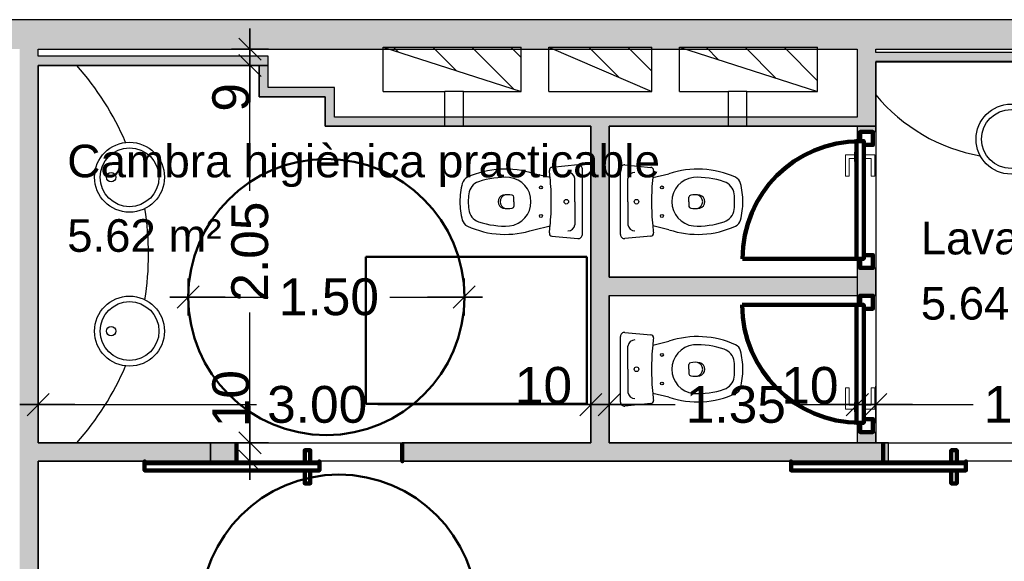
# Model space of a CAD drawing. Header units: metres. Extents: x -1 to 441, y -6 to 31.
# Tile 10 of 24: x 404.34 to 409.69, y 25.29 to 28.23. Entities that reach past the tile are written whole.
import ezdxf

# ---------------------------------------------------------------- set-up
doc = ezdxf.new("R2010")
doc.units = ezdxf.units.M
doc.header["$PDMODE"] = 65
doc.linetypes.add('CONTINUA', pattern=[0])
doc.linetypes.add('VERDECKT', pattern=[9.525, 6.35, -3.175])
for name, color, linetype, lineweight in [('3D P4 MURS', 7, 'CONTINUA', 25), ('3D P4 MURS NOUS', 7, 'CONTINUA', 25), ('P4 COTES', 7, 'CONTINUA', 25), ('P4 ESCALES 2D', 7, 'CONTINUA', 25), ('P4 LOCAL', 7, 'CONTINUA', 25), ('P4 MOBLES', 7, 'CONTINUA', 25)]:
    doc.layers.add(name, color=color, linetype=linetype, lineweight=lineweight)
doc.styles.add('ARIAL', font='arial.ttf')
doc.dimstyles.new('DIMSTYLE_3', dxfattribs={"dimtxt": 0.2, "dimasz": 0.2, "dimexe": 0, "dimexo": 1e-06, "dimgap": 0.1, "dimtad": 0, "dimrnd": 0.005, "dimzin": 4, "dimdsep": 46, "dimtxsty": 'ARIAL', "dimblk1": 'ALL_ML_STRICH', "dimblk2": 'ALL_ML_STRICH', "dimsah": 1, "dimcen": 0, "dimse1": 1, "dimse2": 1, "dimclrd": 2, "dimclre": 2, "dimclrt": 2, "dimadec": 0, "dimazin": 0, "dimtfac": 1, "dimtdec": 0, "dimtix": 1, "dimtmove": 2, "dimatfit": 3, "dimfxl": 0, "dimtzin": 0, "dimlwd": 0, "dimlwe": 35, "dimarcsym": 0})
doc.dimstyles.new('DIMSTYLE_9', dxfattribs={"dimtxt": 0.2, "dimasz": 0.2, "dimexe": 0, "dimexo": 1e-06, "dimgap": 0.1, "dimtad": 2, "dimdec": 0, "dimlfac": 100, "dimrnd": 0.5, "dimzin": 4, "dimdsep": 46, "dimtxsty": 'ARIAL', "dimblk1": 'ALL_ML_STRICH', "dimblk2": 'ALL_ML_STRICH', "dimsah": 1, "dimcen": 0, "dimse1": 1, "dimse2": 1, "dimclrd": 2, "dimclre": 2, "dimclrt": 2, "dimadec": 0, "dimazin": 0, "dimtfac": 1, "dimtdec": 0, "dimtix": 1, "dimtmove": 2, "dimatfit": 3, "dimfxl": 0, "dimtvp": 1.2, "dimtzin": 0, "dimlwd": 0, "dimlwe": 35, "dimarcsym": 0})
pattern_1 = [(135, (0, 0), (-0.21213203, -0.21213203), []), (135, (-0.10607, -0.10607), (-0.21213203, -0.21213203), [])]

# ---------------------------------------------------------------- blocks, each defined once
blk = doc.blocks.new('ALL_ML_STRICH')
at = {"color": 0, "linetype": 'ByBlock', "lineweight": -2}
for p, q in [((-0.3, -0.3), (0.3, 0.3)), ((0, -0.5), (0, 0.5)), ((-1, 0), (0.5, 0))]:
    blk.add_line(p, q, dxfattribs=at)
blk = doc.blocks.new('*D134')
at = {"layer": 'DEFPOINTS', "color": 2, "linetype": 'CONTINUA', "lineweight": 35, "transparency": 33554687}
for p in [(405.5882, 25.9295), (405.277, 25.8295), (405.5878, 25.8295)]:
    blk.add_point(p, dxfattribs=at)
at = {"layer": 'P4 COTES', "color": 2, "linetype": 'CONTINUA', "lineweight": -2, "transparency": 33554687}
blk.add_line((405.5878, 25.8295), (405.5878, 25.9295), dxfattribs=at)
at = {"layer": 'P4 COTES', "color": 2, "linetype": 'CONTINUA', "lineweight": 35, "transparency": 33554687, "xscale": 0.2, "yscale": 0.2, "zscale": 0.2}
for p, rotation in [((405.5878, 25.8295), 270), ((405.5878, 25.9295), 90)]:
    blk.add_blockref('ALL_ML_STRICH', p, dxfattribs=dict(at, rotation=rotation))
at = {"layer": 'P4 COTES', "color": 2, "linetype": 'CONTINUA', "lineweight": 35, "transparency": 33554687, "insert": (405.4844, 26.1695), "char_height": 0.2, "width": 0.4, "attachment_point": 5, "rotation": 90, "style": 'ARIAL'}
blk.add_mtext('\\A1;{10}', dxfattribs=at)
blk = doc.blocks.new('*D135')
at = {"layer": 'DEFPOINTS', "color": 2, "linetype": 'CONTINUA', "lineweight": 35, "transparency": 33554687}
for p in [(405.6226, 27.9795), (405.5878, 25.9295), (405.5882, 25.9295)]:
    blk.add_point(p, dxfattribs=at)
at = {"layer": 'P4 COTES', "color": 2, "linetype": 'CONTINUA', "lineweight": -2, "transparency": 33554687}
for p, q in [((405.5878, 27.2982), (405.5878, 27.9795)), ((405.5878, 25.9295), (405.5878, 26.6382))]:
    blk.add_line(p, q, dxfattribs=at)
at = {"layer": 'P4 COTES', "color": 2, "linetype": 'CONTINUA', "lineweight": 35, "transparency": 33554687, "xscale": 0.2, "yscale": 0.2, "zscale": 0.2}
for p, rotation in [((405.5878, 27.9795), 90), ((405.5878, 25.9295), 270)]:
    blk.add_blockref('ALL_ML_STRICH', p, dxfattribs=dict(at, rotation=rotation))
at = {"layer": 'P4 COTES', "color": 2, "linetype": 'CONTINUA', "lineweight": 35, "transparency": 33554687, "insert": (405.5878, 26.9682), "char_height": 0.2, "width": 0.8, "attachment_point": 5, "rotation": 90, "style": 'ARIAL'}
blk.add_mtext('\\A1;{\\A1;{2.05\\H0.132000;\\S^ ;}}', dxfattribs=at)
blk = doc.blocks.new('*D136')
at = {"layer": 'DEFPOINTS', "color": 2, "linetype": 'CONTINUA', "lineweight": 35, "transparency": 33554687}
for p in [(405.7102, 28.0682), (405.5878, 27.9795), (405.6226, 27.9795)]:
    blk.add_point(p, dxfattribs=at)
at = {"layer": 'P4 COTES', "color": 2, "linetype": 'CONTINUA', "lineweight": -2, "transparency": 33554687}
blk.add_line((405.5878, 27.9795), (405.5878, 28.0682), dxfattribs=at)
at = {"layer": 'P4 COTES', "color": 2, "linetype": 'CONTINUA', "lineweight": 35, "transparency": 33554687, "xscale": 0.2, "yscale": 0.2, "zscale": 0.2}
for p, rotation in [((405.5878, 27.9795), 270), ((405.5878, 28.0682), 90)]:
    blk.add_blockref('ALL_ML_STRICH', p, dxfattribs=dict(at, rotation=rotation))
at = {"layer": 'P4 COTES', "color": 2, "linetype": 'CONTINUA', "lineweight": 35, "transparency": 33554687, "insert": (405.4844, 27.8063), "char_height": 0.2, "width": 0.2, "attachment_point": 5, "rotation": 90, "style": 'ARIAL'}
blk.add_mtext('\\A1;{9}', dxfattribs=at)
blk = doc.blocks.new('*D146')
at = {"layer": 'DEFPOINTS', "color": 2, "linetype": 'CONTINUA', "lineweight": 35, "transparency": 33554687}
for p in [(404.437, 26.1441), (404.437, 26.1371), (407.4397, 25.9464)]:
    blk.add_point(p, dxfattribs=at)
at = {"layer": 'P4 COTES', "color": 2, "linetype": 'CONTINUA', "lineweight": -2, "transparency": 33554687}
for p, q in [((404.437, 26.1371), (405.6231, 26.1371)), ((406.2831, 26.1371), (407.4397, 26.1371))]:
    blk.add_line(p, q, dxfattribs=at)
at = {"layer": 'P4 COTES', "color": 2, "linetype": 'CONTINUA', "lineweight": 35, "transparency": 33554687, "xscale": 0.2, "yscale": 0.2, "zscale": 0.2, "rotation": 180}
blk.add_blockref('ALL_ML_STRICH', (404.437, 26.1371), dxfattribs=at)
at = {"layer": 'P4 COTES', "color": 2, "linetype": 'CONTINUA', "lineweight": 35, "transparency": 33554687, "xscale": 0.2, "yscale": 0.2, "zscale": 0.2}
blk.add_blockref('ALL_ML_STRICH', (407.4397, 26.1371), dxfattribs=at)
at = {"layer": 'P4 COTES', "color": 2, "linetype": 'CONTINUA', "lineweight": 35, "transparency": 33554687, "insert": (405.9531, 26.1371), "char_height": 0.2, "width": 0.8, "attachment_point": 5, "style": 'ARIAL'}
blk.add_mtext('\\A1;{\\A1;{3.00\\H0.132000;\\S^ ;}}', dxfattribs=at)
blk = doc.blocks.new('*D147')
at = {"layer": 'DEFPOINTS', "color": 2, "linetype": 'CONTINUA', "lineweight": 35, "transparency": 33554687}
for p in [(407.4397, 26.1371), (407.4397, 25.9464), (407.5397, 25.9295)]:
    blk.add_point(p, dxfattribs=at)
at = {"layer": 'P4 COTES', "color": 2, "linetype": 'CONTINUA', "lineweight": -2, "transparency": 33554687}
blk.add_line((407.4397, 26.1371), (407.5397, 26.1371), dxfattribs=at)
at = {"layer": 'P4 COTES', "color": 2, "linetype": 'CONTINUA', "lineweight": 35, "transparency": 33554687, "xscale": 0.2, "yscale": 0.2, "zscale": 0.2, "rotation": 180}
blk.add_blockref('ALL_ML_STRICH', (407.4397, 26.1371), dxfattribs=at)
at = {"layer": 'P4 COTES', "color": 2, "linetype": 'CONTINUA', "lineweight": 35, "transparency": 33554687, "xscale": 0.2, "yscale": 0.2, "zscale": 0.2}
blk.add_blockref('ALL_ML_STRICH', (407.5397, 26.1371), dxfattribs=at)
at = {"layer": 'P4 COTES', "color": 2, "linetype": 'CONTINUA', "lineweight": 35, "transparency": 33554687, "insert": (407.1823, 26.2405), "char_height": 0.2, "width": 0.4, "attachment_point": 5, "style": 'ARIAL'}
blk.add_mtext('\\A1;{10}', dxfattribs=at)
blk = doc.blocks.new('*D148')
at = {"layer": 'DEFPOINTS', "color": 2, "linetype": 'CONTINUA', "lineweight": 35, "transparency": 33554687}
for p in [(408.887, 26.3584), (407.5397, 26.1371), (407.5397, 25.9295)]:
    blk.add_point(p, dxfattribs=at)
at = {"layer": 'P4 COTES', "color": 2, "linetype": 'CONTINUA', "lineweight": -2, "transparency": 33554687}
for p, q in [((407.5397, 26.1371), (407.8971, 26.1371)), ((408.5571, 26.1371), (408.887, 26.1371))]:
    blk.add_line(p, q, dxfattribs=at)
at = {"layer": 'P4 COTES', "color": 2, "linetype": 'CONTINUA', "lineweight": 35, "transparency": 33554687, "xscale": 0.2, "yscale": 0.2, "zscale": 0.2, "rotation": 180}
blk.add_blockref('ALL_ML_STRICH', (407.5397, 26.1371), dxfattribs=at)
at = {"layer": 'P4 COTES', "color": 2, "linetype": 'CONTINUA', "lineweight": 35, "transparency": 33554687, "xscale": 0.2, "yscale": 0.2, "zscale": 0.2}
blk.add_blockref('ALL_ML_STRICH', (408.887, 26.1371), dxfattribs=at)
at = {"layer": 'P4 COTES', "color": 2, "linetype": 'CONTINUA', "lineweight": 35, "transparency": 33554687, "insert": (408.2271, 26.1371), "char_height": 0.2, "width": 0.8, "attachment_point": 5, "style": 'ARIAL'}
blk.add_mtext('\\A1;{\\A1;{1.35\\H0.132000;\\S^ ;}}', dxfattribs=at)
blk = doc.blocks.new('*D149')
at = {"layer": 'DEFPOINTS', "color": 2, "linetype": 'CONTINUA', "lineweight": 35, "transparency": 33554687}
for p in [(408.987, 26.3979), (408.887, 26.3584), (408.887, 26.1371)]:
    blk.add_point(p, dxfattribs=at)
at = {"layer": 'P4 COTES', "color": 2, "linetype": 'CONTINUA', "lineweight": -2, "transparency": 33554687}
blk.add_line((408.887, 26.1371), (408.987, 26.1371), dxfattribs=at)
at = {"layer": 'P4 COTES', "color": 2, "linetype": 'CONTINUA', "lineweight": 35, "transparency": 33554687, "xscale": 0.2, "yscale": 0.2, "zscale": 0.2, "rotation": 180}
blk.add_blockref('ALL_ML_STRICH', (408.887, 26.1371), dxfattribs=at)
at = {"layer": 'P4 COTES', "color": 2, "linetype": 'CONTINUA', "lineweight": 35, "transparency": 33554687, "xscale": 0.2, "yscale": 0.2, "zscale": 0.2}
blk.add_blockref('ALL_ML_STRICH', (408.987, 26.1371), dxfattribs=at)
at = {"layer": 'P4 COTES', "color": 2, "linetype": 'CONTINUA', "lineweight": 35, "transparency": 33554687, "insert": (408.6296, 26.2405), "char_height": 0.2, "width": 0.4, "attachment_point": 5, "style": 'ARIAL'}
blk.add_mtext('\\A1;{10}', dxfattribs=at)
blk = doc.blocks.new('*D150')
at = {"layer": 'DEFPOINTS', "color": 2, "linetype": 'CONTINUA', "lineweight": 35, "transparency": 33554687}
for p in [(408.987, 26.3979), (408.987, 26.1371), (410.677, 25.9604)]:
    blk.add_point(p, dxfattribs=at)
at = {"layer": 'P4 COTES', "color": 2, "linetype": 'CONTINUA', "lineweight": -2, "transparency": 33554687}
for p, q in [((408.987, 26.1371), (409.5162, 26.1371)), ((410.1762, 26.1371), (410.677, 26.1371))]:
    blk.add_line(p, q, dxfattribs=at)
at = {"layer": 'P4 COTES', "color": 2, "linetype": 'CONTINUA', "lineweight": 35, "transparency": 33554687, "xscale": 0.2, "yscale": 0.2, "zscale": 0.2, "rotation": 180}
blk.add_blockref('ALL_ML_STRICH', (408.987, 26.1371), dxfattribs=at)
at = {"layer": 'P4 COTES', "color": 2, "linetype": 'CONTINUA', "lineweight": 35, "transparency": 33554687, "xscale": 0.2, "yscale": 0.2, "zscale": 0.2}
blk.add_blockref('ALL_ML_STRICH', (410.677, 26.1371), dxfattribs=at)
at = {"layer": 'P4 COTES', "color": 2, "linetype": 'CONTINUA', "lineweight": 35, "transparency": 33554687, "insert": (409.8462, 26.1371), "char_height": 0.2, "width": 0.8, "attachment_point": 5, "style": 'ARIAL'}
blk.add_mtext('\\A1;{\\A1;{1.69\\H0.132000;\\S^ ;}}', dxfattribs=at)
blk = doc.blocks.new('*D152')
at = {"layer": 'DEFPOINTS', "color": 2, "linetype": 'CONTINUA', "lineweight": 35, "transparency": 33554687}
for p in [(405.2527, 26.7217), (406.7514, 26.6781), (405.2527, 25.7215)]:
    blk.add_point(p, dxfattribs=at)
at = {"layer": 'P4 COTES', "color": 2, "linetype": 'CONTINUA', "lineweight": -2, "transparency": 33554687}
for p, q in [((405.2527, 26.7217), (405.6868, 26.7217)), ((406.3468, 26.7217), (406.7514, 26.7217))]:
    blk.add_line(p, q, dxfattribs=at)
at = {"layer": 'P4 COTES', "color": 2, "linetype": 'CONTINUA', "lineweight": 35, "transparency": 33554687, "xscale": 0.2, "yscale": 0.2, "zscale": 0.2, "rotation": 180}
blk.add_blockref('ALL_ML_STRICH', (405.2527, 26.7217), dxfattribs=at)
at = {"layer": 'P4 COTES', "color": 2, "linetype": 'CONTINUA', "lineweight": 35, "transparency": 33554687, "xscale": 0.2, "yscale": 0.2, "zscale": 0.2}
blk.add_blockref('ALL_ML_STRICH', (406.7514, 26.7217), dxfattribs=at)
at = {"layer": 'P4 COTES', "color": 2, "linetype": 'CONTINUA', "lineweight": 35, "transparency": 33554687, "insert": (406.0168, 26.7217), "char_height": 0.2, "width": 0.8, "attachment_point": 5, "style": 'ARIAL'}
blk.add_mtext('\\A1;{\\A1;{1.50\\H0.132000;\\S^ ;}}', dxfattribs=at)

msp = doc.modelspace()

# ---------------------------------------------------------------- hatches: boundary and pattern name
at = {"layer": '3D P4 MURS', "linetype": 'CONTINUA', "lineweight": 18, "true_color": 0xa0a0a0, "transparency": 33554687}
for points in [[(426.8464, 28.2282), (401.2904, 28.2282), (401.2587, 28.0682), (426.8132, 28.0682)], [(404.437, 23.5195), (404.437, 28.0682), (404.337, 28.0682), (404.337, 23.5195)], [(404.437, 27.9795), (405.687, 27.9795), (405.687, 28.0295), (404.437, 28.0295)], [(408.987, 27.6495), (408.987, 28.0682), (408.887, 28.0682), (408.887, 27.6495)], [(408.987, 27.9995), (410.457, 27.9995), (410.457, 28.0495), (408.987, 28.0495)], [(405.637, 27.9795), (405.637, 27.8095), (405.687, 27.8095), (405.687, 27.9795)], [(405.687, 27.8095), (406.047, 27.8095), (406.047, 27.8595), (405.687, 27.8595)], [(405.997, 27.8095), (405.997, 27.6495), (406.047, 27.6495), (406.047, 27.8095)], [(406.047, 27.6495), (408.887, 27.6495), (408.887, 27.6995), (406.047, 27.6995)], [(407.4397, 27.6495), (407.4397, 25.9295), (407.5397, 25.9295), (407.5397, 27.6495)], [(407.5397, 26.7295), (408.8875, 26.7295), (408.8875, 26.8295), (407.5397, 26.8295)], [(404.437, 25.8295), (405.3731, 25.8295), (405.3731, 25.9295), (404.437, 25.9295)], [(406.4152, 25.8295), (409.057, 25.8295), (409.057, 25.9295), (406.4152, 25.9295)]]:
    msp.add_hatch(color=253, dxfattribs=at).paths.add_polyline_path(points)
at = {"layer": '3D P4 MURS NOUS', "linetype": 'CONTINUA', "lineweight": 18, "true_color": 0xa0a0a0, "transparency": 33554687}
for points in [[(408.887, 27.6495), (408.887, 27.6184), (408.987, 27.6184), (408.987, 27.6495)], [(408.987, 26.7284), (408.987, 26.8795), (408.887, 26.8795), (408.887, 26.8295), (408.887, 26.7295), (408.887, 26.7284)], [(408.987, 25.9295), (408.987, 25.9884), (408.887, 25.9884), (408.887, 25.9295)]]:
    msp.add_hatch(color=253, dxfattribs=at).paths.add_polyline_path(points)
at = {"layer": '3D P4 MURS NOUS', "linetype": 'CONTINUA', "lineweight": 18, "transparency": 33554687}
msp.add_hatch(color=2, dxfattribs=at).paths.add_polyline_path([(405.3731, 25.8295), (405.5152, 25.8295), (405.5152, 25.9295), (405.3731, 25.9295)])
at = {"layer": 'P4 ESCALES 2D', "lineweight": 25, "transparency": 33554687}
h = msp.add_hatch(dxfattribs=at)
h.set_pattern_fill('RAYADO_1', scale=0.1, angle=45, style=0, pattern_type=2)
h.set_pattern_definition(pattern_1)
h.paths.add_polyline_path([(407.0612, 27.8385), (407.0612, 28.0785), (406.3112, 28.0785)], flags=0)
h = msp.add_hatch(dxfattribs=at)
h.set_pattern_fill('RAYADO_1', scale=0.1, angle=45, style=0, pattern_type=2)
h.set_pattern_definition(pattern_1)
h.paths.add_polyline_path([(407.2112, 28.0785), (407.7712, 27.8385), (407.7712, 28.0785)], flags=0)
h = msp.add_hatch(dxfattribs=at)
h.set_pattern_fill('RAYADO_1', scale=0.1, angle=45, style=0, pattern_type=2)
h.set_pattern_definition(pattern_1)
h.paths.add_polyline_path([(407.9212, 28.0785), (408.6712, 27.8385), (408.6712, 28.0785)], flags=0)

# ---------------------------------------------------------------- linework, layer by layer
at = {"layer": '3D P4 MURS', "color": 7, "linetype": 'CONTINUA', "lineweight": 25, "transparency": 33554687}
for p, q in [((426.8464, 28.2282), (401.2904, 28.2282)), ((404.437, 28.0295), (404.437, 28.0682)), ((404.437, 28.0682), (408.887, 28.0682)), ((405.687, 28.0295), (404.437, 28.0295)), ((405.687, 27.9795), (405.687, 28.0295)), ((408.887, 28.0682), (408.887, 27.6995)), ((408.987, 28.0495), (408.987, 28.0682)), ((408.987, 28.0682), (416.9247, 28.0682)), ((410.457, 28.0495), (408.987, 28.0495)), ((404.437, 27.9795), (405.637, 27.9795)), ((404.437, 25.9295), (404.437, 27.9795)), ((405.637, 27.9795), (405.637, 27.8095)), ((405.687, 27.8595), (405.687, 27.9795)), ((408.987, 27.6495), (408.987, 27.9995)), ((408.987, 27.9995), (410.457, 27.9995)), ((406.047, 27.8595), (405.687, 27.8595)), ((406.047, 27.8095), (406.047, 27.8595)), ((405.637, 27.8095), (405.687, 27.8095)), ((405.687, 27.8095), (405.997, 27.8095)), ((405.997, 27.8095), (405.997, 27.6495)), ((406.047, 27.6995), (406.047, 27.8095)), ((408.887, 27.6995), (406.047, 27.6995)), ((405.997, 27.6495), (405.9989, 27.6495)), ((405.9989, 27.6495), (406.047, 27.6495)), ((406.047, 27.6495), (407.4397, 27.6495)), ((407.4397, 27.6495), (407.4397, 25.9295)), ((407.5397, 27.6495), (408.887, 27.6495)), ((407.5397, 26.8295), (407.5397, 27.6495)), ((408.887, 27.6495), (408.8901, 27.6495)), ((408.8901, 27.6495), (408.987, 27.6495)), ((408.8875, 26.8295), (407.5397, 26.8295)), ((408.8875, 26.7295), (408.8875, 26.8295)), ((407.5397, 25.9295), (407.5397, 26.7295)), ((407.5397, 26.7295), (408.8875, 26.7295)), ((405.3731, 25.9295), (404.437, 25.9295)), ((405.3731, 25.8295), (405.3731, 25.9295)), ((407.4397, 25.9295), (406.4152, 25.9295)), ((406.4152, 25.9295), (406.4152, 25.8295)), ((409.057, 25.9295), (407.5397, 25.9295)), ((409.057, 25.8295), (409.057, 25.9295)), ((404.437, 25.8295), (405.3731, 25.8295)), ((404.437, 24.2295), (404.437, 25.8295)), ((406.4152, 25.8295), (409.057, 25.8295))]:
    msp.add_line(p, q, dxfattribs=at)
at = {"layer": '3D P4 MURS NOUS', "color": 7, "linetype": 'CONTINUA', "lineweight": 25, "transparency": 33554687}
for p, q in [((408.987, 27.6495), (408.887, 27.6495)), ((408.887, 27.6495), (408.887, 27.6184)), ((408.987, 27.6184), (408.887, 27.6184)), ((408.987, 27.6184), (408.987, 27.6495)), ((408.887, 26.8795), (408.987, 26.8795)), ((408.887, 26.8795), (408.887, 26.8295)), ((408.987, 26.7284), (408.987, 26.8795)), ((408.887, 26.8295), (408.887, 26.7295)), ((408.887, 26.7295), (408.887, 26.7284)), ((408.987, 26.7284), (408.887, 26.7284)), ((408.887, 25.9884), (408.987, 25.9884)), ((408.887, 25.9884), (408.887, 25.9295)), ((408.987, 25.9295), (408.987, 25.9884)), ((405.5152, 25.9295), (405.3731, 25.9295)), ((405.3731, 25.9295), (405.3731, 25.8295)), ((405.5152, 25.9295), (405.5152, 25.8295)), ((408.887, 25.9295), (408.987, 25.9295)), ((405.3731, 25.8295), (405.5152, 25.8295))]:
    msp.add_line(p, q, dxfattribs=at)
at = {"layer": '3D P4 MURS NOUS', "color": 240, "linetype": 'CONTINUA', "lineweight": 140, "transparency": 33554687}
for p, q in [((408.882, 26.9295), (408.263, 26.9295)), ((408.882, 26.6784), (408.262, 26.6784))]:
    msp.add_line(p, q, dxfattribs=at)
for points in [[(408.922, 27.5484), (408.922, 27.5684), (408.902, 27.5684), (408.902, 27.6184), (408.972, 27.6184), (408.972, 27.5484), (408.922, 27.5484)], [(408.922, 27.5684), (408.922, 26.9295), (408.902, 26.9295), (408.882, 26.9295), (408.882, 27.5684), (408.902, 27.5684), (408.922, 27.5684)], [(408.902, 26.9295), (408.922, 26.9295), (408.922, 26.9495), (408.972, 26.9495), (408.972, 26.8795), (408.902, 26.8795), (408.902, 26.9295)], [(408.902, 26.6784), (408.922, 26.6784), (408.922, 26.6584), (408.972, 26.6584), (408.972, 26.7284), (408.902, 26.7284), (408.902, 26.6784)], [(408.922, 26.0384), (408.922, 26.6784), (408.902, 26.6784), (408.882, 26.6784), (408.882, 26.0384), (408.902, 26.0384), (408.922, 26.0384)], [(408.922, 26.0584), (408.922, 26.0384), (408.902, 26.0384), (408.902, 25.9884), (408.972, 25.9884), (408.972, 26.0584), (408.922, 26.0584)], [(405.5152, 25.9295), (405.5152, 25.8795), (405.5152, 25.8295), (405.5152, 25.8795), (405.5152, 25.9295)], [(405.9152, 25.8195), (405.8852, 25.8195), (405.8852, 25.8895), (405.9152, 25.8895), (405.9152, 25.8195)], [(406.4152, 25.9295), (406.4152, 25.8795), (406.4152, 25.8295), (406.4152, 25.8795), (406.4152, 25.9295)], [(409.027, 25.9295), (409.027, 25.8795), (409.027, 25.8295), (409.027, 25.8795), (409.027, 25.9295)], [(409.427, 25.8195), (409.397, 25.8195), (409.397, 25.8895), (409.427, 25.8895), (409.427, 25.8195)], [(405.9652, 25.8195), (405.0152, 25.8195), (405.0152, 25.8295), (405.0152, 25.7795), (405.9652, 25.7795), (405.9652, 25.8295), (405.9652, 25.8195)], [(409.477, 25.8195), (408.527, 25.8195), (408.527, 25.8295), (408.527, 25.7795), (409.477, 25.7795), (409.477, 25.8295), (409.477, 25.8195)], [(405.9152, 25.7795), (405.8852, 25.7795), (405.8852, 25.7095), (405.9152, 25.7095), (405.9152, 25.7795)], [(409.427, 25.7795), (409.397, 25.7795), (409.397, 25.7095), (409.427, 25.7095), (409.427, 25.7795)]]:
    msp.add_lwpolyline(points, close=True, dxfattribs=at)
at = {"layer": '3D P4 MURS NOUS', "color": 40, "linetype": 'CONTINUA', "lineweight": 18, "transparency": 33554687}
for points in [[(408.872, 27.4934), (408.872, 27.4734), (408.842, 27.4734), (408.842, 27.3784), (408.822, 27.3784), (408.822, 27.4934), (408.872, 27.4934)], [(408.882, 27.5084), (408.882, 27.4584), (408.872, 27.4584), (408.872, 27.5084), (408.882, 27.5084)], [(408.932, 27.5084), (408.932, 27.4584), (408.922, 27.4584), (408.922, 27.5084), (408.932, 27.5084)], [(408.932, 27.4934), (408.932, 27.4734), (408.962, 27.4734), (408.962, 27.3784), (408.982, 27.3784), (408.982, 27.4934), (408.932, 27.4934)], [(408.872, 26.1134), (408.872, 26.1334), (408.842, 26.1334), (408.842, 26.2284), (408.822, 26.2284), (408.822, 26.1134), (408.872, 26.1134)], [(408.932, 26.1134), (408.932, 26.1334), (408.962, 26.1334), (408.962, 26.2284), (408.982, 26.2284), (408.982, 26.1134), (408.932, 26.1134)], [(408.882, 26.0984), (408.882, 26.1484), (408.872, 26.1484), (408.872, 26.0984), (408.882, 26.0984)], [(408.932, 26.0984), (408.932, 26.1484), (408.922, 26.1484), (408.922, 26.0984), (408.932, 26.0984)]]:
    msp.add_lwpolyline(points, close=True, dxfattribs=at)
at = {"layer": '3D P4 MURS NOUS', "color": 240, "linetype": 'CONTINUA', "lineweight": 140, "transparency": 33554687}
for centre, radius, start, end in [((408.902, 26.9295), 0.639, 90, 180), ((408.902, 26.6784), 0.64, 180, 270)]:
    msp.add_arc(centre, radius, start, end, dxfattribs=at)
at = {"layer": 'P4 ESCALES 2D', "color": 7, "lineweight": 25, "transparency": 33554687}
for p, q in [((406.3112, 27.8385), (406.3112, 28.0785)), ((406.3112, 28.0785), (407.0612, 28.0785)), ((406.3112, 28.0785), (407.0612, 27.8385)), ((407.0612, 27.8385), (407.0612, 28.0785)), ((407.2112, 28.0785), (407.7712, 28.0785)), ((407.2112, 27.8385), (407.2112, 28.0785)), ((407.2112, 28.0785), (407.7712, 27.8385)), ((407.7712, 27.8385), (407.7712, 28.0785)), ((407.9212, 27.8385), (407.9212, 28.0785)), ((407.9212, 28.0785), (408.6712, 28.0785)), ((407.9212, 28.0785), (408.6712, 27.8385)), ((408.6712, 27.8385), (408.6712, 28.0785)), ((406.3112, 27.8385), (406.647, 27.8385)), ((406.647, 27.6495), (406.647, 27.8385)), ((406.747, 27.8385), (406.647, 27.8385)), ((406.747, 27.6495), (406.747, 27.8385)), ((406.747, 27.8385), (407.0612, 27.8385)), ((407.2112, 27.8385), (407.7712, 27.8385)), ((407.9212, 27.8385), (408.187, 27.8385)), ((408.187, 27.6495), (408.187, 27.8385)), ((408.287, 27.8385), (408.187, 27.8385)), ((408.287, 27.6495), (408.287, 27.8385)), ((408.287, 27.8385), (408.6712, 27.8385))]:
    msp.add_line(p, q, dxfattribs=at)
at = {"layer": 'P4 ESCALES 2D', "color": 7, "linetype": 'CONTINUA', "lineweight": 25, "transparency": 33554687}
for p, q in [((407.3693, 27.4393), (407.2281, 27.4261)), ((407.6247, 27.4393), (407.7659, 27.4261)), ((407.2186, 27.3708), (407.1299, 27.3916)), ((407.7754, 27.3708), (407.864, 27.3916)), ((407.3527, 27.2395), (407.3527, 27.3651)), ((407.6412, 27.2395), (407.6412, 27.3651)), ((407.0219, 27.2395), (407.0219, 27.2648)), ((407.0219, 27.2395), (407.0219, 27.2142)), ((407.3527, 27.2395), (407.3527, 27.1138)), ((407.6412, 27.2395), (407.6412, 27.1138)), ((407.9721, 27.2395), (407.9721, 27.2648)), ((407.9721, 27.2395), (407.9721, 27.2142)), ((407.1299, 27.0873), (407.2186, 27.1081)), ((407.864, 27.0873), (407.7754, 27.1081)), ((407.2281, 27.0528), (407.3693, 27.0396)), ((407.7659, 27.0528), (407.6247, 27.0396)), ((407.6247, 26.5293), (407.7659, 26.5161)), ((407.7754, 26.4608), (407.864, 26.4816)), ((407.6412, 26.3295), (407.6412, 26.4551)), ((407.6412, 26.3295), (407.6412, 26.2038)), ((407.9721, 26.3295), (407.9721, 26.3548)), ((407.9721, 26.3295), (407.9721, 26.3042)), ((407.864, 26.1773), (407.7754, 26.1981)), ((407.7659, 26.1428), (407.6247, 26.1296))]:
    msp.add_line(p, q, dxfattribs=at)
for points in [[(407.3935, 27.0608), (407.3935, 27.2395), (407.3935, 27.4181)], [(407.6005, 27.0608), (407.6005, 27.2395), (407.6005, 27.4181)], [(407.6005, 26.1508), (407.6005, 26.3295), (407.6005, 26.5081)]]:
    msp.add_lwpolyline(points, dxfattribs=at)
for centre, radius in [((409.722, 27.5795), 0.19), ((409.722, 27.5795), 0.16), ((404.9336, 27.3724), 0.19), ((404.9336, 27.3724), 0.16), ((404.8336, 27.3724), 0.025), ((407.1685, 27.317), 0.008), ((407.8255, 27.317), 0.008), ((407.3064, 27.2395), 0.0125), ((407.6875, 27.2395), 0.0125), ((407.1685, 27.162), 0.008), ((407.8255, 27.162), 0.008), ((404.9336, 26.5365), 0.19), ((404.9336, 26.5365), 0.16), ((404.8336, 26.5365), 0.025), ((407.8255, 26.407), 0.008), ((407.6875, 26.3295), 0.0125), ((407.8255, 26.252), 0.008)]:
    msp.add_circle(centre, radius, dxfattribs=at)
at = {"layer": 'P4 ESCALES 2D', "color": 7, "lineweight": 25, "transparency": 33554687}
for centre, radius, start, end in [((403.495, 26.9545), 1.542, 23.1734, 41.6624), ((409.722, 28.4293), 0.955, 219.681, 259.9264), ((403.495, 26.9545), 1.542, 350.7731, 9.2269), ((403.495, 26.9545), 1.542, 318.3376, 336.8266)]:
    msp.add_arc(centre, radius, start, end, dxfattribs=at)
at = {"layer": 'P4 ESCALES 2D', "color": 7, "linetype": 'CONTINUA', "lineweight": 25, "transparency": 33554687}
for centre, radius, start, end in [((407.3717, 27.4176), 0.0218, 1.3248, 96.3644), ((407.6223, 27.4176), 0.0218, 83.6356, 178.6752), ((406.974, 26.9253), 0.4916, 71.514, 114.6825), ((407.2293, 27.4112), 0.015, 94.7621, 186.9037), ((405.8113, 27.2395), 1.4134, 5.3323, 6.9037), ((407.3158, 27.3612), 0.0372, 6.0407, 91.7016), ((407.6782, 27.3612), 0.0372, 88.2984, 173.9593), ((407.7646, 27.4112), 0.015, 353.0963, 85.2379), ((409.1827, 27.2395), 1.4134, 173.0963, 174.6677), ((408.0199, 26.9253), 0.4916, 65.3175, 108.486), ((407.1255, 27.2395), 0.397, 165.4531, 180), ((406.7896, 27.3266), 0.05, 114.6825, 165.4531), ((406.8555, 27.2723), 0.08, 108.8669, 173.0722), ((406.974, 26.9253), 0.4466, 86.9791, 108.8669), ((406.9816, 27.2395), 0.1328, 276.8934, 83.1066), ((405.8113, 27.2395), 1.4134, 0, 5.3323), ((409.1827, 27.2395), 1.4134, 174.6677, 180), ((408.0123, 27.2395), 0.1328, 96.8934, 263.1066), ((408.0199, 26.9253), 0.4466, 71.1331, 93.0209), ((408.1385, 27.2723), 0.08, 6.9278, 71.1331), ((408.2043, 27.3266), 0.05, 14.5469, 65.3175), ((407.8685, 27.2395), 0.397, 0, 14.5469), ((407.1255, 27.2395), 0.352, 173.0722, 180), ((407.8685, 27.2395), 0.352, 0, 6.9278), ((407.1255, 27.2395), 0.397, 180, 194.5469), ((407.1255, 27.2395), 0.352, 180, 186.9278), ((406.9719, 27.2395), 0.0366, 105.2314, 254.7686), ((406.9854, 27.2395), 0.0386, 105.7788, 254.2212), ((406.9871, 27.152), 0.1252, 78.5881, 101.4119), ((407.0119, 27.2648), 0.01, 0, 90), ((405.8113, 27.2395), 1.4134, 354.6677, 0), ((409.1827, 27.2395), 1.4134, 180, 185.3323), ((407.9821, 27.2648), 0.01, 90, 180), ((408.0069, 27.152), 0.1252, 78.5881, 101.4119), ((408.0086, 27.2395), 0.0386, 285.7788, 74.2212), ((408.022, 27.2395), 0.0366, 285.2314, 74.7686), ((407.8685, 27.2395), 0.352, 353.0722, 0), ((407.8685, 27.2395), 0.397, 345.4531, 0), ((406.8555, 27.2067), 0.08, 186.9278, 251.1331), ((406.9871, 27.3269), 0.1252, 258.5881, 281.4119), ((407.0119, 27.2142), 0.01, 270, 0), ((407.9821, 27.2142), 0.01, 180, 270), ((408.0069, 27.3269), 0.1252, 258.5881, 281.4119), ((408.1385, 27.2067), 0.08, 288.8669, 353.0722), ((406.7896, 27.1523), 0.05, 194.5469, 245.3175), ((406.974, 27.5536), 0.4466, 251.1331, 273.0209), ((408.0199, 27.5536), 0.4466, 266.9791, 288.8669), ((408.2043, 27.1523), 0.05, 294.6825, 345.4531), ((406.974, 27.5536), 0.4916, 245.3175, 288.486), ((407.2293, 27.0678), 0.015, 173.0963, 265.2379), ((405.8113, 27.2395), 1.4134, 353.0963, 354.6677), ((407.3158, 27.1177), 0.0372, 268.2984, 353.9593), ((407.6782, 27.1177), 0.0372, 186.0407, 271.7016), ((407.7646, 27.0678), 0.015, 274.7621, 6.9037), ((409.1827, 27.2395), 1.4134, 185.3323, 186.9037), ((408.0199, 27.5536), 0.4916, 251.514, 294.6825), ((407.3717, 27.0613), 0.0218, 263.6356, 358.6752), ((407.6223, 27.0613), 0.0218, 181.3248, 276.3644), ((407.6223, 26.5076), 0.0218, 83.6356, 178.6752), ((407.6782, 26.4512), 0.0372, 88.2984, 173.9593), ((407.7646, 26.5012), 0.015, 353.0963, 85.2379), ((409.1827, 26.3295), 1.4134, 173.0963, 174.6677), ((408.0199, 26.0153), 0.4916, 65.3175, 108.486), ((409.1827, 26.3295), 1.4134, 174.6677, 180), ((408.0123, 26.3295), 0.1328, 96.8934, 263.1066), ((408.0199, 26.0153), 0.4466, 71.1331, 93.0209), ((408.1385, 26.3623), 0.08, 6.9278, 71.1331), ((408.2043, 26.4166), 0.05, 14.5469, 65.3175), ((407.8685, 26.3295), 0.397, 0, 14.5469), ((407.8685, 26.3295), 0.352, 0, 6.9278), ((409.1827, 26.3295), 1.4134, 180, 185.3323), ((407.9821, 26.3548), 0.01, 90, 180), ((408.0069, 26.242), 0.1252, 78.5881, 101.4119), ((408.0086, 26.3295), 0.0386, 285.7788, 74.2212), ((408.022, 26.3295), 0.0366, 285.2314, 74.7686), ((407.8685, 26.3295), 0.352, 353.0722, 0), ((407.8685, 26.3295), 0.397, 345.4531, 0), ((407.9821, 26.3042), 0.01, 180, 270), ((408.0069, 26.4169), 0.1252, 258.5881, 281.4119), ((408.1385, 26.2967), 0.08, 288.8669, 353.0722), ((408.0199, 26.6436), 0.4466, 266.9791, 288.8669), ((408.2043, 26.2423), 0.05, 294.6825, 345.4531), ((407.6782, 26.2077), 0.0372, 186.0407, 271.7016), ((407.7646, 26.1578), 0.015, 274.7621, 6.9037), ((409.1827, 26.3295), 1.4134, 185.3323, 186.9037), ((408.0199, 26.6436), 0.4916, 251.514, 294.6825), ((407.6223, 26.1513), 0.0218, 181.3248, 276.3644)]:
    msp.add_arc(centre, radius, start, end, dxfattribs=at)
at = {"layer": 'P4 LOCAL', "color": 7, "linetype": 'CONTINUA', "lineweight": 25, "transparency": 33554687}
for p, q in [((404.4366, 27.9795), (404.4366, 25.9295)), ((405.6373, 27.9795), (404.4366, 27.9795)), ((405.6372, 27.8095), (405.6373, 27.9795)), ((410.457, 28.002), (408.9875, 28.002)), ((408.9875, 28.002), (408.9875, 25.9295)), ((405.997, 27.8095), (405.6372, 27.8095)), ((405.9971, 27.6495), (405.997, 27.8095)), ((407.4397, 27.6495), (405.9971, 27.6495)), ((407.4397, 25.9295), (407.4397, 27.6495)), ((408.8875, 27.6495), (407.5397, 27.6495)), ((407.5397, 27.6495), (407.5397, 26.8296)), ((408.8875, 26.8296), (408.8875, 27.6495)), ((407.5397, 26.8296), (408.8875, 26.8296)), ((408.8875, 26.7296), (407.5397, 26.7284)), ((407.5397, 26.7284), (407.5397, 25.9295)), ((408.8875, 25.9295), (408.8875, 26.7296)), ((404.4366, 25.9295), (407.4397, 25.9295)), ((407.5397, 25.9295), (408.8875, 25.9295)), ((408.9875, 25.9295), (410.677, 25.9295)), ((410.677, 25.8295), (404.4366, 25.8295)), ((404.4366, 25.8295), (404.4366, 24.2595))]:
    msp.add_line(p, q, dxfattribs=at)
at = {"layer": 'P4 MOBLES', "color": 202, "linetype": 'VERDECKT', "lineweight": 50, "transparency": 33554687}
msp.add_lwpolyline([(407.417, 26.9408), (406.217, 26.9408), (406.217, 26.1408), (407.417, 26.1408), (407.417, 26.9408)], close=True, dxfattribs=at)
for centre in [(406.0027, 26.7217), (406.0706, 25.0071)]:
    msp.add_circle(centre, 0.75, dxfattribs=at)

# ---------------------------------------------------------------- texts
at = {"layer": 'P4 LOCAL', "color": 7, "linetype": 'CONTINUA', "lineweight": 25, "transparency": 33554687, "char_height": 0.177, "attachment_point": 7, "style": 'ARIAL'}
for s, insert, width in [('\\W1.01;Cambra higiènica practicable', (404.5951, 27.3187), 3.298607), ('\\W1.00;5.62 m²', (404.5951, 26.9647), 0.929231), ('\\W1.00;Lavabo', (409.2319, 26.9507), 0.906005), ('\\W1.00;5.64 m²', (409.2319, 26.5967), 0.929231)]:
    msp.add_mtext(s, dxfattribs=dict(at, insert=insert, width=width))

# ---------------------------------------------------------------- dimensions: what is measured, and where the dimension line sits
at = {"layer": 'P4 COTES', "color": 2, "linetype": 'CONTINUA', "lineweight": 35, "transparency": 33554687}
for base, p1, p2, dimstyle, picture, middle in [((405.5878, 28.0682), (405.6226, 27.9795), (405.7102, 28.0682), 'DIMSTYLE_9', '*D136', (405.4844, 27.8063)), ((405.5878, 27.9795), (405.5882, 25.9295), (405.6226, 27.9795), 'DIMSTYLE_3', '*D135', (405.5878, 26.9682)), ((405.5878, 25.9295), (405.277, 25.8295), (405.5882, 25.9295), 'DIMSTYLE_9', '*D134', (405.4844, 26.1695))]:
    dim = msp.add_linear_dim(base=base, p1=p1, p2=p2, angle=90, dimstyle=dimstyle, override={"dimpost": '<>', "dimclrd": 2, "dimclre": 2, "dimclrt": 2, "dimlwd": 0, "dimlwe": 35}, dxfattribs=at)
    dim.commit()
    dim.dimension.update_dxf_attribs({"geometry": picture, "text_midpoint": middle, "dimtype": 160})
for base, p1, p2, dimstyle, picture, middle in [((406.7514, 26.7217), (405.2527, 25.7215), (406.7514, 26.6781), 'DIMSTYLE_3', '*D152', (406.0168, 26.7217)), ((407.5397, 26.1371), (407.4397, 25.9464), (407.5397, 25.9295), 'DIMSTYLE_9', '*D147', (407.1823, 26.2405)), ((408.987, 26.1371), (408.887, 26.3584), (408.987, 26.3979), 'DIMSTYLE_9', '*D149', (408.6296, 26.2405)), ((410.677, 26.1371), (408.987, 26.3979), (410.677, 25.9604), 'DIMSTYLE_3', '*D150', (409.8462, 26.1371)), ((408.887, 26.1371), (407.5397, 25.9295), (408.887, 26.3584), 'DIMSTYLE_3', '*D148', (408.2271, 26.1371)), ((407.4397, 26.1371), (404.437, 26.1441), (407.4397, 25.9464), 'DIMSTYLE_3', '*D146', (405.9531, 26.1371))]:
    dim = msp.add_linear_dim(base=base, p1=p1, p2=p2, dimstyle=dimstyle, override={"dimpost": '<>', "dimclrd": 2, "dimclre": 2, "dimclrt": 2, "dimlwd": 0, "dimlwe": 35}, dxfattribs=at)
    dim.commit()
    dim.dimension.update_dxf_attribs({"geometry": picture, "text_midpoint": middle, "dimtype": 160})

doc.saveas('drawing.dxf')
